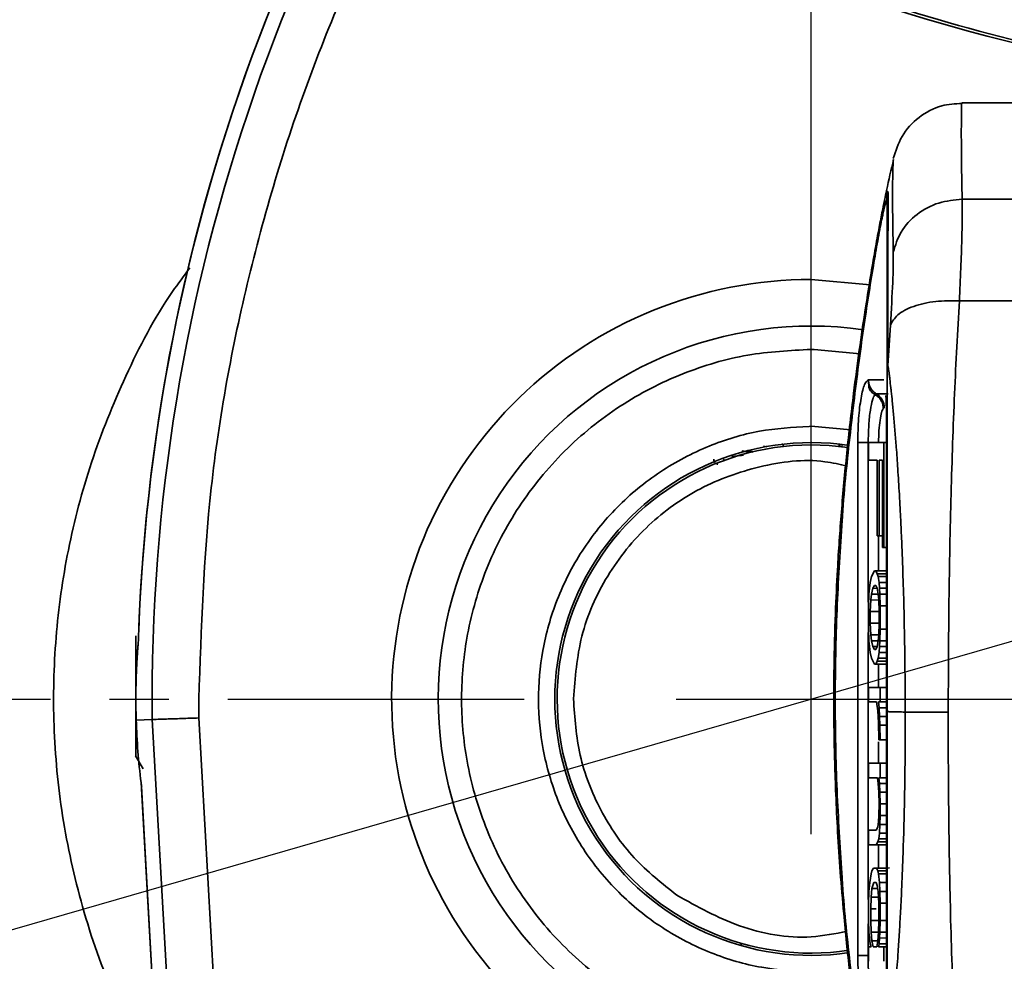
# Model space of a CAD drawing. Header units: millimetres. Extents: x 2485 to 2999, y 1640 to 2004.
# Tile 6 of 32: x 2580 to 2601, y 1786 to 1806. Entities that reach past the tile are written whole.
import ezdxf

# ---------------------------------------------------------------- set-up
doc = ezdxf.new("R2010")
doc.units = ezdxf.units.MM
doc.linetypes.add('CENTER', pattern=[10.16, 6.35, -1.27, 1.27, -1.27])
doc.layers.add('中心线层', color=1, linetype='CENTER')
doc.layers.add('尺寸线层', color=3, linetype='Continuous', lineweight=18)
doc.layers.add('粗实线层', color=7, linetype='Continuous', lineweight=35)
doc.styles.add('标准', font='txt', dxfattribs={"width": 0.667})
doc.dimstyles.new('对齐', dxfattribs={"dimtxt": 3, "dimasz": 2.5, "dimexe": 1.25, "dimexo": 0.625, "dimtad": 1, "dimdsep": 46, "dimtxsty": '标准', "dimcen": 2.5, "dimclrd": 3, "dimclre": 3, "dimclrt": 3, "dimadec": 0, "dimazin": 0, "dimtfac": 1, "dimtmove": 0, "dimatfit": 3, "dimfxl": 1, "dimarcsym": 0})

# ---------------------------------------------------------------- blocks, each defined once
blk = doc.blocks.new('*U17')
at = {"layer": '中心线层', "color": 0, "transparency": 16777216}
for p, q in [((0, 5.8), (0, 45.824)), ((-53.15, 0), (-5.8, 0))]:
    blk.add_line(p, q, dxfattribs=at)
at = {"layer": '中心线层', "color": 0, "linetype": 'Continuous', "transparency": 16777216}
for p, q in [((0, -2.9), (0, 2.9)), ((-2.9, 0), (2.9, 0))]:
    blk.add_line(p, q, dxfattribs=at)
blk = doc.blocks.new('*D25')
at = {"layer": 'Defpoints', "color": 0, "transparency": 16777216}
for p in [(2596.82, 1833.304), (2551.706, 1791.689), (2596.82, 1791.127)]:
    blk.add_point(p, dxfattribs=at)
at = {"layer": '尺寸线层', "color": 3, "lineweight": -2, "transparency": 16777216}
for p, q in [((2551.706, 1792.314), (2551.706, 1834.554)), ((2596.82, 1791.752), (2596.82, 1834.554)), ((2556.706, 1833.304), (2591.82, 1833.304))]:
    blk.add_line(p, q, dxfattribs=at)
at = {"layer": '尺寸线层', "color": 3, "transparency": 16777216}
for points in [[(2556.706, 1834.137), (2556.706, 1832.47), (2551.706, 1833.304)], [(2591.82, 1834.137), (2591.82, 1832.47), (2596.82, 1833.304)]]:
    blk.add_solid(points, dxfattribs=at)
at = {"layer": '尺寸线层', "color": 3, "transparency": 16777216, "insert": (2574.263, 1837.429), "char_height": 7, "attachment_point": 5, "style": '标准'}
blk.add_mtext('L', dxfattribs=at)
blk = doc.blocks.new('*D27')
at = {"layer": 'Defpoints', "color": 0, "transparency": 16777216}
for p in [(2596.82, 1791.127), (2596.82, 1668.171), (2635.188, 1668.171)]:
    blk.add_point(p, dxfattribs=at)
at = {"layer": '尺寸线层', "color": 3, "lineweight": -2, "transparency": 16777216}
for p, q in [((2597.445, 1791.127), (2636.438, 1791.127)), ((2635.188, 1786.127), (2635.188, 1673.171)), ((2597.445, 1668.171), (2636.438, 1668.171))]:
    blk.add_line(p, q, dxfattribs=at)
at = {"layer": '尺寸线层', "color": 3, "transparency": 16777216}
for points in [[(2634.354, 1786.127), (2636.021, 1786.127), (2635.188, 1791.127)], [(2634.354, 1673.171), (2636.021, 1673.171), (2635.188, 1668.171)]]:
    blk.add_solid(points, dxfattribs=at)
at = {"layer": '尺寸线层', "color": 3, "transparency": 16777216, "insert": (2631.063, 1729.649), "char_height": 7, "attachment_point": 5, "rotation": 90, "style": '标准'}
blk.add_mtext('122.96', dxfattribs=at)
blk = doc.blocks.new('*D30')
at = {"layer": 'Defpoints', "color": 0, "transparency": 16777216}
for p in [(2624.683, 1799.166), (2568.957, 1783.087)]:
    blk.add_point(p, dxfattribs=at)
at = {"layer": '尺寸线层', "color": 3, "lineweight": -2, "transparency": 16777216}
for p, q in [((2646.799, 1805.547), (2629.487, 1800.552)), ((2568.957, 1783.087), (2624.683, 1799.166)), ((2564.152, 1781.701), (2559.348, 1780.315))]:
    blk.add_line(p, q, dxfattribs=at)
at = {"layer": '尺寸线层', "color": 3, "transparency": 16777216}
for points in [[(2629.256, 1801.353), (2629.718, 1799.751), (2624.683, 1799.166)], [(2563.921, 1782.502), (2564.383, 1780.901), (2568.957, 1783.087)]]:
    blk.add_solid(points, dxfattribs=at)
at = {"layer": '尺寸线层', "color": 3, "transparency": 16777216, "insert": (2640.006, 1807.88), "char_height": 7, "attachment_point": 5, "rotation": 16.094, "style": '标准'}
blk.add_mtext('∅58', dxfattribs=at)

msp = doc.modelspace()

# ---------------------------------------------------------------- linework, layer by layer
at = {"layer": '粗实线层'}
for p, q in [((2601.553, 1803.914), (2600.047, 1803.914)), ((2600.047, 1803.907), (2600.047, 1803.906)), ((2598.468, 1801.931), (2598.45, 1801.744)), ((2600.057, 1801.846), (2601.543, 1801.846)), ((2598.398, 1801.713), (2598.356, 1801.524)), ((2598.45, 1801.744), (2598.45, 1780.419)), ((2598.086, 1800.012), (2596.82, 1800.127)), ((2601.603, 1799.669), (2599.997, 1799.669)), ((2598.461, 1798.283), (2598.516, 1799.143)), ((2596.82, 1798.627), (2596.88, 1798.626)), ((2596.88, 1798.626), (2597.866, 1798.528)), ((2598.215, 1797.674), (2598.188, 1797.659)), ((2598.469, 1797.673), (2598.215, 1797.674)), ((2598.367, 1797.361), (2598.386, 1797.371)), ((2596.82, 1796.977), (2596.772, 1796.976)), ((2597.666, 1796.899), (2596.82, 1796.977)), ((2595.868, 1796.536), (2595.793, 1796.549)), ((2596.22, 1796.543), (2596.22, 1796.594)), ((2597.411, 1796.557), (2597.487, 1796.551)), ((2597.42, 1796.543), (2597.42, 1796.594)), ((2597.626, 1796.523), (2597.596, 1796.52)), ((2597.816, 1785.628), (2597.816, 1796.626)), ((2598.04, 1796.626), (2598.04, 1793.202)), ((2598.048, 1796.627), (2598.39, 1796.628)), ((2598.048, 1796.252), (2598.048, 1796.627)), ((2598.375, 1796.627), (2598.048, 1796.627)), ((2598.447, 1796.627), (2598.375, 1796.627)), ((2598.375, 1794.377), (2598.375, 1796.627)), ((2598.437, 1796.626), (2598.437, 1785.628)), ((2594.941, 1796.269), (2594.932, 1796.277)), ((2594.966, 1796.245), (2594.941, 1796.269)), ((2595.563, 1796.44), (2595.446, 1796.458)), ((2594.808, 1796.18), (2594.81, 1796.176)), ((2598.233, 1796.252), (2598.048, 1796.252)), ((2598.048, 1796.252), (2598.233, 1796.251)), ((2598.233, 1794.627), (2598.233, 1796.252)), ((2598.348, 1796.252), (2598.274, 1796.252)), ((2598.274, 1794.627), (2598.274, 1796.252)), ((2598.274, 1796.252), (2598.348, 1796.251)), ((2598.348, 1794.377), (2598.348, 1796.252)), ((2598.45, 1795.359), (2598.45, 1795.239)), ((2598.233, 1794.627), (2598.274, 1794.627)), ((2598.348, 1794.626), (2598.233, 1794.627)), ((2598.264, 1793.877), (2598.264, 1794.627)), ((2598.348, 1794.626), (2598.274, 1794.627)), ((2598.348, 1794.377), (2598.375, 1794.377)), ((2598.437, 1794.376), (2598.348, 1794.377)), ((2598.437, 1794.376), (2598.375, 1794.377)), ((2598.086, 1793.627), (2598.113, 1793.752)), ((2598.113, 1793.752), (2598.173, 1793.877)), ((2598.173, 1793.877), (2598.204, 1793.877)), ((2598.437, 1793.877), (2598.173, 1793.877)), ((2598.233, 1793.814), (2598.204, 1793.877)), ((2598.204, 1793.877), (2598.437, 1793.877)), ((2598.437, 1793.815), (2598.233, 1793.814)), ((2598.254, 1793.752), (2598.233, 1793.814)), ((2598.254, 1793.752), (2598.274, 1793.627)), ((2598.437, 1793.752), (2598.254, 1793.752)), ((2598.067, 1793.502), (2598.086, 1793.627)), ((2598.139, 1793.502), (2598.173, 1793.564)), ((2598.173, 1793.564), (2598.204, 1793.564)), ((2598.204, 1793.564), (2598.233, 1793.502)), ((2598.274, 1793.627), (2598.287, 1793.502)), ((2598.274, 1793.627), (2598.437, 1793.627)), ((2598.048, 1793.127), (2598.057, 1793.377)), ((2598.067, 1793.502), (2598.057, 1793.377)), ((2598.095, 1793.252), (2598.113, 1793.377)), ((2598.113, 1793.377), (2598.139, 1793.502)), ((2598.113, 1793.377), (2598.254, 1793.376)), ((2598.139, 1793.502), (2598.234, 1793.501)), ((2598.233, 1793.502), (2598.254, 1793.377)), ((2598.254, 1793.377), (2598.268, 1793.252)), ((2598.293, 1793.377), (2598.287, 1793.502)), ((2598.287, 1793.502), (2598.437, 1793.502)), ((2598.299, 1793.127), (2598.293, 1793.377)), ((2598.437, 1793.377), (2598.293, 1793.377)), ((2598.048, 1792.627), (2598.048, 1793.127)), ((2598.086, 1793.002), (2598.095, 1793.252)), ((2598.095, 1793.252), (2598.267, 1793.251)), ((2598.268, 1793.252), (2598.274, 1793.002)), ((2598.437, 1793.127), (2598.299, 1793.127)), ((2598.299, 1792.627), (2598.299, 1793.127)), ((2598.086, 1792.752), (2598.086, 1793.002)), ((2598.086, 1793.002), (2598.274, 1793.002)), ((2598.274, 1793.002), (2598.274, 1792.752)), ((2598.095, 1792.502), (2598.086, 1792.752)), ((2598.086, 1792.752), (2598.274, 1792.752)), ((2598.274, 1792.752), (2598.268, 1792.502)), ((2582.334, 1791.781), (2582.334, 1792.485)), ((2598.04, 1792.552), (2598.04, 1786.827)), ((2598.057, 1792.377), (2598.048, 1792.627)), ((2598.113, 1792.377), (2598.095, 1792.502)), ((2598.267, 1792.502), (2598.095, 1792.502)), ((2598.268, 1792.502), (2598.254, 1792.377)), ((2598.293, 1792.377), (2598.299, 1792.627)), ((2598.437, 1792.627), (2598.299, 1792.627)), ((2598.067, 1792.252), (2598.057, 1792.377)), ((2598.067, 1792.252), (2598.086, 1792.127)), ((2598.139, 1792.252), (2598.113, 1792.377)), ((2598.254, 1792.377), (2598.113, 1792.377)), ((2598.173, 1792.189), (2598.139, 1792.252)), ((2598.139, 1792.251), (2598.234, 1792.252)), ((2598.233, 1792.252), (2598.204, 1792.189)), ((2598.254, 1792.377), (2598.233, 1792.252)), ((2598.274, 1792.127), (2598.287, 1792.252)), ((2598.293, 1792.377), (2598.287, 1792.252)), ((2598.287, 1792.252), (2598.437, 1792.251)), ((2598.437, 1792.376), (2598.293, 1792.377)), ((2598.086, 1792.127), (2598.113, 1792.002)), ((2598.204, 1792.189), (2598.173, 1792.189)), ((2598.254, 1792.002), (2598.274, 1792.127)), ((2598.437, 1792.126), (2598.274, 1792.127)), ((2598.113, 1792.002), (2598.173, 1791.877)), ((2598.173, 1791.877), (2598.204, 1791.877)), ((2598.437, 1791.876), (2598.173, 1791.877)), ((2598.233, 1791.939), (2598.204, 1791.877)), ((2598.204, 1791.877), (2598.437, 1791.876)), ((2598.254, 1792.001), (2598.233, 1791.939)), ((2598.233, 1791.939), (2598.437, 1791.939)), ((2598.437, 1792.001), (2598.254, 1792.001)), ((2598.264, 1791.377), (2598.264, 1791.876)), ((2582.334, 1791.781), (2582.344, 1791.619)), ((2598.048, 1791.377), (2598.39, 1791.378)), ((2598.048, 1791.064), (2598.048, 1791.377)), ((2598.299, 1791.377), (2598.048, 1791.377)), ((2598.299, 1791.064), (2598.299, 1791.377)), ((2598.437, 1791.377), (2598.299, 1791.377)), ((2598.219, 1791.064), (2598.048, 1791.064)), ((2598.048, 1791.064), (2598.219, 1791.064)), ((2598.219, 1791.064), (2598.248, 1790.877)), ((2598.261, 1791.064), (2598.299, 1791.064)), ((2598.261, 1791.064), (2598.274, 1790.939)), ((2598.437, 1791.064), (2598.261, 1791.064)), ((2598.437, 1791.064), (2598.299, 1791.064)), ((2598.248, 1790.877), (2598.261, 1790.627)), ((2598.274, 1790.939), (2598.287, 1790.752)), ((2598.274, 1790.939), (2598.437, 1790.939)), ((2582.687, 1790.688), (2582.341, 1790.676)), ((2583.148, 1782.446), (2582.687, 1790.688)), ((2584.146, 1782.502), (2583.686, 1790.721)), ((2598.268, 1790.252), (2598.261, 1790.627)), ((2598.293, 1790.564), (2598.287, 1790.752)), ((2598.287, 1790.752), (2598.437, 1790.752)), ((2598.299, 1790.252), (2598.293, 1790.564)), ((2598.437, 1790.564), (2598.293, 1790.564)), ((2598.264, 1789.752), (2598.264, 1790.212)), ((2598.268, 1790.252), (2598.299, 1790.252)), ((2598.437, 1790.251), (2598.268, 1790.252)), ((2598.437, 1790.251), (2598.299, 1790.252)), ((2598.048, 1789.752), (2598.39, 1789.753)), ((2598.048, 1789.439), (2598.048, 1789.752)), ((2598.299, 1789.752), (2598.048, 1789.752)), ((2598.437, 1789.752), (2598.299, 1789.752)), ((2598.299, 1789.439), (2598.299, 1789.752)), ((2598.241, 1789.439), (2598.048, 1789.439)), ((2598.048, 1789.439), (2598.241, 1789.439)), ((2598.241, 1789.439), (2598.254, 1789.314)), ((2598.254, 1789.314), (2598.268, 1789.127)), ((2598.437, 1789.439), (2598.268, 1789.439)), ((2598.268, 1789.439), (2598.299, 1789.439)), ((2598.268, 1789.439), (2598.281, 1789.314)), ((2598.281, 1789.314), (2598.293, 1789.127)), ((2598.281, 1789.314), (2598.437, 1789.314)), ((2598.299, 1789.439), (2598.437, 1789.439)), ((2582.453, 1789.255), (2583.057, 1778.447)), ((2582.455, 1789.204), (2583.049, 1778.596)), ((2598.274, 1788.877), (2598.268, 1789.127)), ((2598.299, 1788.877), (2598.293, 1789.127)), ((2598.293, 1789.127), (2598.437, 1789.127)), ((2598.268, 1788.627), (2598.274, 1788.877)), ((2598.299, 1788.627), (2598.299, 1788.877)), ((2598.437, 1788.877), (2598.299, 1788.877)), ((2598.248, 1788.377), (2598.261, 1788.502)), ((2598.268, 1788.627), (2598.261, 1788.502)), ((2598.299, 1788.627), (2598.293, 1788.439)), ((2598.437, 1788.627), (2598.299, 1788.627)), ((2598.048, 1788.314), (2598.212, 1788.315)), ((2598.048, 1788.002), (2598.048, 1788.314)), ((2598.212, 1788.314), (2598.048, 1788.314)), ((2598.248, 1788.377), (2598.212, 1788.314)), ((2598.268, 1788.127), (2598.281, 1788.252)), ((2598.281, 1788.252), (2598.293, 1788.439)), ((2598.437, 1788.251), (2598.281, 1788.252)), ((2598.293, 1788.439), (2598.437, 1788.439)), ((2598.248, 1788.064), (2598.212, 1788.002)), ((2598.268, 1788.126), (2598.248, 1788.064)), ((2598.248, 1788.064), (2598.437, 1788.064)), ((2598.437, 1788.126), (2598.268, 1788.126)), ((2598.212, 1788.002), (2598.048, 1788.002)), ((2598.048, 1788.002), (2598.39, 1788.001)), ((2598.212, 1788.002), (2598.437, 1788.001)), ((2598.264, 1787.502), (2598.264, 1788.001)), ((2598.45, 1787.635), (2598.45, 1787.756)), ((2598.104, 1787.377), (2598.122, 1787.439)), ((2598.156, 1787.502), (2598.122, 1787.439)), ((2598.5, 1787.503), (2598.156, 1787.502)), ((2598.156, 1787.502), (2598.219, 1787.502)), ((2598.248, 1787.439), (2598.219, 1787.502)), ((2598.219, 1787.502), (2598.437, 1787.502)), ((2598.437, 1787.44), (2598.248, 1787.439)), ((2598.248, 1787.439), (2598.261, 1787.377)), ((2598.057, 1787.002), (2598.076, 1787.189)), ((2598.076, 1787.189), (2598.104, 1787.377)), ((2598.122, 1787.064), (2598.164, 1787.189)), ((2598.164, 1787.189), (2598.212, 1787.189)), ((2598.164, 1787.189), (2598.212, 1787.189)), ((2598.212, 1787.189), (2598.233, 1787.127)), ((2598.261, 1787.377), (2598.281, 1787.189)), ((2598.261, 1787.377), (2598.437, 1787.377)), ((2598.281, 1787.189), (2598.293, 1787.002)), ((2598.281, 1787.189), (2598.437, 1787.189)), ((2598.048, 1786.752), (2598.057, 1787.002)), ((2598.104, 1786.877), (2598.122, 1787.064)), ((2598.122, 1787.064), (2598.244, 1787.064)), ((2598.233, 1787.127), (2598.254, 1787.002)), ((2598.254, 1787.002), (2598.268, 1786.752)), ((2598.299, 1786.752), (2598.293, 1787.002)), ((2598.293, 1787.002), (2598.437, 1787.002)), ((2598.095, 1786.627), (2598.104, 1786.877)), ((2598.104, 1786.877), (2598.261, 1786.876)), ((2598.048, 1786.377), (2598.048, 1786.752)), ((2598.095, 1786.377), (2598.095, 1786.627)), ((2598.095, 1786.627), (2598.212, 1786.627)), ((2598.268, 1786.752), (2598.268, 1786.377)), ((2598.299, 1786.377), (2598.299, 1786.752)), ((2598.437, 1786.752), (2598.299, 1786.752)), ((2598.057, 1786.127), (2598.048, 1786.377)), ((2598.104, 1786.127), (2598.095, 1786.377)), ((2598.095, 1786.377), (2598.268, 1786.377)), ((2598.268, 1786.377), (2598.261, 1786.127)), ((2598.293, 1786.127), (2598.299, 1786.377)), ((2598.437, 1786.377), (2598.299, 1786.377)), ((2598.04, 1786.302), (2598.04, 1785.628)), ((2598.067, 1786.002), (2598.057, 1786.127)), ((2598.122, 1785.939), (2598.104, 1786.127)), ((2598.261, 1786.127), (2598.104, 1786.127)), ((2598.261, 1786.127), (2598.248, 1785.939)), ((2598.293, 1786.127), (2598.287, 1786.002)), ((2598.437, 1786.126), (2598.293, 1786.127)), ((2598.067, 1786.002), (2598.086, 1785.877)), ((2598.148, 1785.814), (2598.122, 1785.939)), ((2598.247, 1785.939), (2598.122, 1785.939)), ((2598.248, 1785.939), (2598.226, 1785.814)), ((2598.274, 1785.877), (2598.287, 1786.002)), ((2598.287, 1786.002), (2598.437, 1786.001)), ((2595.32, 1785.887), (2595.32, 1785.835)), ((2598.048, 1785.502), (2598.048, 1785.814)), ((2598.048, 1785.814), (2598.104, 1785.814)), ((2598.086, 1785.877), (2598.104, 1785.814)), ((2598.226, 1785.814), (2598.148, 1785.814)), ((2598.226, 1785.814), (2598.148, 1785.814)), ((2598.261, 1785.814), (2598.274, 1785.877)), ((2598.437, 1785.815), (2598.261, 1785.814)), ((2598.375, 1785.814), (2598.261, 1785.814)), ((2598.437, 1785.876), (2598.274, 1785.877)), ((2598.375, 1785.502), (2598.375, 1785.814)), ((2598.437, 1785.814), (2598.375, 1785.814))]:
    msp.add_line(p, q, dxfattribs=at)
at = {"layer": '粗实线层', "flags": 128}
msp.add_lwpolyline([(2598.044, 1797.976), (2598.1, 1797.976), (2598.152, 1797.976), (2598.2, 1797.976), (2598.243, 1797.976), (2598.282, 1797.976), (2598.318, 1797.976), (2598.349, 1797.976), (2598.376, 1797.976)], dxfattribs=at)
at = {"layer": '粗实线层'}
for centre, radius, start, end in [((2596.82, 1791.127), 29, 94.9385, 243.3176), ((2622.268, 1791.127), 39.898, 139.1837, 178.1063), ((2622.268, 1791.127), 39.898, 139.1837, 177.8934), ((2622.268, 1791.127), 39.584, 141.1073, 180.6349), ((2610.629, 1843.766), 39.708, 245.7536, 286.5699), ((2596.82, 1791.127), 8, 81.9682, 270), ((2596.82, 1791.127), 5.5, 81.5343, 278.5146), ((2596.82, 1791.127), 5.45, 81.7356, 278.5123), ((2622.268, 1791.127), 38.584, 180, 180.6018), ((2596.82, 1791.127), 14.485, 181.781, 187.1048)]:
    msp.add_arc(centre, radius, start, end, dxfattribs=at)
for centre in [(2563.8, 1791.286), (2563.8, 1789.661)]:
    msp.add_ellipse(centre, major_axis=(35, 0.091), ratio=0.00032, start_param=0.144101, end_param=0.153279, dxfattribs=at)
for points, knots in [([(2592.754, 1817.799), (2592.558, 1817.775), (2591.52, 1817.648), (2589.675, 1817.194), (2586.942, 1816.321), (2584.014, 1814.984), (2580.988, 1813.096), (2578.221, 1810.808), (2575.78, 1808.175), (2573.723, 1805.26), (2572.097, 1802.162), (2570.91, 1798.964), (2570.151, 1795.745), (2569.822, 1792.784), (2569.803, 1790.107), (2570.005, 1787.66), (2570.438, 1785.197), (2571.2, 1782.427), (2572.394, 1779.44), (2574.141, 1776.331), (2576.296, 1773.457), (2578.821, 1770.91), (2581.289, 1768.93), (2582.995, 1767.98), (2583.664, 1767.608)], [0, 0, 0, 0, 0.008873, 0.046861, 0.084857, 0.137453, 0.190635, 0.244284, 0.297927, 0.351109, 0.403712, 0.454333, 0.503654, 0.55158, 0.587539, 0.623506, 0.661494, 0.699489, 0.752086, 0.805267, 0.858917, 0.91256, 0.965741, 1, 1, 1, 1]), ([(2583.684, 1791.127), (2583.736, 1792.641), (2583.839, 1795.684), (2584.68, 1800.199), (2586.011, 1804.618), (2587.909, 1808.815), (2589.534, 1811.76), (2590.643, 1813.185), (2590.814, 1813.404)], [0, 0, 0, 0, 0.191062, 0.383832, 0.577982, 0.772112, 0.964892, 1, 1, 1, 1]), ([(2594.924, 1808.592), (2596.324, 1808.011), (2599.126, 1806.848), (2603.562, 1805.756), (2608.09, 1805.161), (2612.661, 1805.128), (2617.218, 1805.6), (2620.168, 1806.366), (2621.643, 1806.748)], [0, 0, 0, 0, 0.1666128, 0.3333773, 0.5000026, 0.6666092, 0.8333809, 1, 1, 1, 1]), ([(2594.358, 1807.639), (2595.496, 1807.157), (2597.756, 1806.2), (2601.278, 1805.183), (2604.82, 1804.482), (2608.747, 1804.076), (2613.019, 1804.086), (2617.576, 1804.596), (2620.498, 1805.359), (2621.944, 1805.737)], [0, 0, 0, 0, 0.131599, 0.261315, 0.389149, 0.515102, 0.680072, 0.841704, 1, 1, 1, 1]), ([(2600.051, 1803.903), (2599.904, 1803.895), (2599.574, 1803.877), (2599.114, 1803.624), (2598.738, 1803.223), (2598.631, 1802.883), (2598.579, 1802.718)], [0, 0, 0, 0, 0.214147, 0.481676, 0.749127, 1, 1, 1, 1]), ([(2600.047, 1803.906), (2600.046, 1803.903), (2600.045, 1803.897), (2600.043, 1803.801), (2600.04, 1803.629), (2600.038, 1803.324), (2600.039, 1802.911), (2600.044, 1802.4), (2600.053, 1802.022), (2600.057, 1801.846)], [0, 0, 0, 0, 0.104336, 0.209856, 0.365787, 0.505022, 0.690777, 0.856281, 1, 1, 1, 1]), ([(2598.586, 1802.701), (2598.533, 1802.481), (2598.447, 1802.126), (2598.381, 1801.761), (2598.357, 1801.622)], [0, 0, 0, 0, 0.618932, 1, 1, 1, 1]), ([(2598.579, 1800.712), (2598.573, 1801.068), (2598.559, 1801.807), (2598.568, 1802.41), (2598.576, 1802.689), (2598.58, 1802.699), (2598.581, 1802.703)], [0, 0, 0, 0, 0.320551, 0.664846, 0.8787, 1, 1, 1, 1]), ([(2598.415, 1801.901), (2598.418, 1801.913), (2598.43, 1801.965), (2598.439, 1801.985), (2598.445, 1802)], [0, 0, 0, 0, 0.228105, 1, 1, 1, 1]), ([(2598.453, 1802.005), (2598.457, 1802.009), (2598.467, 1802.022), (2598.468, 1801.968), (2598.468, 1801.931)], [0, 0, 0, 0, 0.313352, 1, 1, 1, 1]), ([(2598.428, 1780.232), (2598.412, 1780.294), (2598.381, 1780.419), (2598.31, 1780.772), (2598.218, 1781.274), (2598.114, 1781.881), (2598.004, 1782.568), (2597.9, 1783.261), (2597.776, 1784.159), (2597.642, 1785.244), (2597.525, 1786.39), (2597.441, 1787.401), (2597.385, 1788.253), (2597.335, 1789.266), (2597.302, 1790.443), (2597.302, 1791.745), (2597.332, 1792.895), (2597.384, 1794.011), (2597.464, 1795.166), (2597.581, 1796.438), (2597.714, 1797.599), (2597.85, 1798.623), (2597.969, 1799.433), (2598.079, 1800.121), (2598.176, 1800.701), (2598.264, 1801.188), (2598.336, 1801.553), (2598.376, 1801.749), (2598.391, 1801.806), (2598.391, 1801.809)], [0, 0, 0, 0, 0.031764, 0.063647, 0.098445, 0.140117, 0.172097, 0.205852, 0.24006, 0.293184, 0.342348, 0.376597, 0.408829, 0.438363, 0.488363, 0.537057, 0.57927, 0.613718, 0.660036, 0.709201, 0.761837, 0.802448, 0.843017, 0.875959, 0.907961, 0.942246, 0.972037, 0.998592, 1, 1, 1, 1]), ([(2598.45, 1801.744), (2598.448, 1801.785), (2598.443, 1801.868), (2598.413, 1801.765), (2598.398, 1801.713)], [0, 0, 0, 0, 0.499656, 1, 1, 1, 1]), ([(2598.437, 1801.82), (2598.437, 1801.844), (2598.437, 1801.891), (2598.443, 1801.937), (2598.446, 1801.96)], [0, 0, 0, 0, 0.499287, 1, 1, 1, 1]), ([(2598.468, 1801.931), (2598.468, 1801.865), (2598.468, 1801.745), (2598.467, 1801.516), (2598.466, 1801.246), (2598.465, 1800.91), (2598.464, 1800.446), (2598.463, 1799.851), (2598.462, 1799.137), (2598.462, 1798.56), (2598.461, 1798.283)], [0, 0, 0, 0, 0.120366, 0.221118, 0.306047, 0.425749, 0.554022, 0.694625, 0.852997, 1, 1, 1, 1]), ([(2598.579, 1800.712), (2598.624, 1800.861), (2598.718, 1801.168), (2599.072, 1801.542), (2599.537, 1801.797), (2599.887, 1801.83), (2600.057, 1801.846)], [0, 0, 0, 0, 0.242193, 0.5, 0.757807, 1, 1, 1, 1]), ([(2600.057, 1801.846), (2600.057, 1801.587), (2600.058, 1801.05), (2600.018, 1800.14), (2599.997, 1799.669)], [0, 0, 0, 0, 0.482757, 1, 1, 1, 1]), ([(2598.45, 1798.177), (2598.45, 1798.63), (2598.45, 1799.537), (2598.45, 1800.532), (2598.45, 1801.306), (2598.45, 1801.596), (2598.45, 1801.744)], [0, 0, 0, 0, 0.249613, 0.499785, 0.746933, 1, 1, 1, 1]), ([(2598.356, 1801.524), (2598.35, 1801.498), (2598.323, 1801.383), (2598.258, 1801.031), (2598.164, 1800.498), (2598.061, 1799.869), (2597.954, 1799.164), (2597.811, 1798.151), (2597.644, 1796.751), (2597.515, 1795.535), (2597.477, 1794.871), (2597.475, 1794.839)], [0, 0, 0, 0, 0.0305446, 0.1389246, 0.2422466, 0.3507128, 0.4551697, 0.5631698, 0.7758586, 0.9889599, 1, 1, 1, 1]), ([(2598.516, 1799.143), (2598.536, 1799.47), (2598.577, 1800.122), (2598.578, 1800.516), (2598.579, 1800.712)], [0, 0, 0, 0, 0.500831, 1, 1, 1, 1]), ([(2582.808, 1782.903), (2582.483, 1783.503), (2581.829, 1784.71), (2581.16, 1786.641), (2580.726, 1788.599), (2580.543, 1790.539), (2580.587, 1792.452), (2580.854, 1794.347), (2581.348, 1796.232), (2582.103, 1798.088), (2582.824, 1799.487), (2583.365, 1800.205), (2583.492, 1800.373)], [0, 0, 0, 0, 0.110703, 0.222657, 0.33058, 0.435859, 0.538305, 0.640727, 0.746006, 0.853954, 0.965883, 1, 1, 1, 1]), ([(2596.82, 1800.127), (2595.665, 1800.127), (2594.51, 1799.901), (2592.368, 1799.034), (2591.383, 1798.391), (2589.724, 1796.782), (2589.052, 1795.817), (2588.119, 1793.703), (2587.859, 1792.555), (2587.789, 1790.246), (2587.979, 1789.085), (2588.781, 1786.918), (2589.393, 1785.913), (2590.951, 1784.206), (2591.896, 1783.505), (2593.98, 1782.508), (2595.119, 1782.214), (2596.273, 1782.143)], [0, 0, 0, 0, 0.125, 0.125, 0.25, 0.25, 0.375, 0.375, 0.5, 0.5, 0.625, 0.625, 0.75, 0.75, 0.875, 0.875, 1, 1, 1, 1]), ([(2599.997, 1799.669), (2599.825, 1799.669), (2599.468, 1799.671), (2598.997, 1799.56), (2598.644, 1799.379), (2598.557, 1799.22), (2598.516, 1799.143)], [0, 0, 0, 0, 0.242367, 0.500665, 0.758597, 1, 1, 1, 1]), ([(2599.997, 1799.669), (2599.96, 1799.012), (2599.885, 1797.678), (2599.814, 1795.511), (2599.767, 1793.218), (2599.761, 1791.642), (2599.757, 1790.843)], [0, 0, 0, 0, 0.23907, 0.4853959, 0.7390249, 1, 1, 1, 1]), ([(2596.76, 1783.627), (2596.304, 1783.655), (2595.364, 1783.712), (2593.973, 1784.138), (2592.637, 1784.838), (2591.447, 1785.818), (2590.641, 1786.823), (2590.132, 1787.705), (2589.727, 1788.606), (2589.4, 1789.76), (2589.278, 1791.157), (2589.412, 1792.553), (2589.817, 1793.946), (2590.515, 1795.284), (2591.49, 1796.478), (2592.491, 1797.288), (2593.372, 1797.802), (2594.271, 1798.208), (2595.424, 1798.553), (2596.364, 1798.602), (2596.82, 1798.627)], [0, 0, 0, 0, 0.05827, 0.120012, 0.184307, 0.249959, 0.315611, 0.347788, 0.379988, 0.44173, 0.5, 0.55827, 0.620012, 0.684307, 0.749959, 0.815611, 0.847788, 0.879988, 0.94173, 1, 1, 1, 1]), ([(2598.461, 1798.283), (2598.458, 1798.265), (2598.452, 1798.23), (2598.451, 1798.194), (2598.45, 1798.177)], [0, 0, 0, 0, 0.503585, 1, 1, 1, 1]), ([(2598.45, 1790.86), (2598.45, 1791.502), (2598.45, 1792.787), (2598.45, 1794.534), (2598.45, 1796.076), (2598.45, 1797.109), (2598.45, 1797.808), (2598.45, 1798.055), (2598.45, 1798.177)], [0, 0, 0, 0, 0.251134, 0.502215, 0.691721, 0.878118, 0.940133, 1, 1, 1, 1]), ([(2598.836, 1790.848), (2598.834, 1791.189), (2598.831, 1791.842), (2598.816, 1792.753), (2598.795, 1793.571), (2598.77, 1794.242), (2598.749, 1794.763), (2598.729, 1795.161), (2598.707, 1795.58), (2598.677, 1796.045), (2598.647, 1796.497), (2598.615, 1796.878), (2598.587, 1797.204), (2598.56, 1797.489), (2598.541, 1797.683), (2598.521, 1797.842), (2598.508, 1797.964), (2598.491, 1798.109), (2598.477, 1798.219), (2598.466, 1798.264), (2598.461, 1798.283)], [0, 0, 0, 0, 0.125501, 0.240115, 0.33611, 0.429862, 0.492616, 0.534149, 0.582944, 0.655398, 0.717887, 0.765209, 0.813801, 0.857215, 0.891332, 0.903256, 0.935196, 0.952688, 0.980349, 1, 1, 1, 1]), ([(2597.816, 1796.626), (2597.82, 1796.804), (2597.828, 1797.157), (2597.885, 1797.602), (2597.962, 1797.914), (2598.017, 1797.955), (2598.044, 1797.976)], [0, 0, 0, 0, 0.253074, 0.502073, 0.749744, 1, 1, 1, 1]), ([(2598.044, 1797.976), (2598.045, 1797.952), (2598.046, 1797.919), (2598.052, 1797.883), (2598.055, 1797.855), (2598.055, 1797.837), (2598.055, 1797.82), (2598.056, 1797.812), (2598.056, 1797.81), (2598.056, 1797.806), (2598.059, 1797.797), (2598.069, 1797.773), (2598.092, 1797.735), (2598.133, 1797.69), (2598.169, 1797.67), (2598.188, 1797.659)], [0, 0, 0, 0, 0.1523229, 0.2149156, 0.2713717, 0.4169662, 0.5012886, 0.5244594, 0.531349, 0.5351237, 0.5700764, 0.6134219, 0.7317944, 0.858675, 1, 1, 1, 1]), ([(2598.188, 1797.659), (2598.174, 1797.638), (2598.157, 1797.612), (2598.14, 1797.561), (2598.136, 1797.546), (2598.134, 1797.542), (2598.116, 1797.485), (2598.083, 1797.329), (2598.051, 1797.006), (2598.044, 1796.753), (2598.04, 1796.626)], [0, 0, 0, 0, 0.178667, 0.224694, 0.236843, 0.241201, 0.241748, 0.480559, 0.739817, 1, 1, 1, 1]), ([(2598.367, 1797.361), (2598.364, 1797.391), (2598.357, 1797.45), (2598.319, 1797.534), (2598.263, 1797.608), (2598.212, 1797.642), (2598.188, 1797.659)], [0, 0, 0, 0, 0.245597, 0.499825, 0.754145, 1, 1, 1, 1]), ([(2598.215, 1797.674), (2598.24, 1797.657), (2598.289, 1797.622), (2598.344, 1797.547), (2598.379, 1797.462), (2598.384, 1797.401), (2598.386, 1797.371)], [0, 0, 0, 0, 0.245228, 0.49936, 0.753827, 1, 1, 1, 1]), ([(2598.42, 1797.641), (2598.422, 1797.622), (2598.43, 1797.509), (2598.435, 1797.147), (2598.436, 1796.799), (2598.437, 1796.626)], [0, 0, 0, 0, 0.0914789, 0.5461653, 1, 1, 1, 1]), ([(2598.45, 1794.497), (2598.45, 1794.84), (2598.45, 1795.37), (2598.45, 1796.043), (2598.45, 1796.519), (2598.45, 1796.931), (2598.45, 1797.349), (2598.45, 1797.648), (2598.45, 1797.621), (2598.45, 1797.401), (2598.45, 1797.126), (2598.45, 1796.761), (2598.45, 1796.196), (2598.45, 1795.688), (2598.45, 1795.359)], [0, 0, 0, 0, 0.119873, 0.184967, 0.25, 0.315094, 0.380127, 0.5, 0.619873, 0.684967, 0.75, 0.815094, 0.880127, 1, 1, 1, 1]), ([(2598.264, 1796.626), (2598.266, 1796.713), (2598.269, 1796.886), (2598.293, 1797.115), (2598.326, 1797.29), (2598.353, 1797.337), (2598.367, 1797.361)], [0, 0, 0, 0, 0.250089, 0.50001, 0.74988, 1, 1, 1, 1]), ([(2596.772, 1796.976), (2596.416, 1796.955), (2595.683, 1796.91), (2594.598, 1796.577), (2593.557, 1796.031), (2592.629, 1795.267), (2591.876, 1794.33), (2591.34, 1793.281), (2591.033, 1792.192), (2590.937, 1791.103), (2591.042, 1790.014), (2591.358, 1788.927), (2591.903, 1787.883), (2592.663, 1786.952), (2593.597, 1786.195), (2594.643, 1785.658), (2595.731, 1785.334), (2596.464, 1785.296), (2596.82, 1785.277)], [0, 0, 0, 0, 0.05828, 0.120033, 0.184338, 0.25, 0.315662, 0.379967, 0.44172, 0.5, 0.55828, 0.620033, 0.684338, 0.75, 0.815662, 0.879967, 0.94172, 1, 1, 1, 1]), ([(2596.22, 1796.589), (2596.212, 1796.59), (2596.204, 1796.591), (2596.197, 1796.591), (2596.196, 1796.591)], [0, 0, 0, 0, 0.952939, 1, 1, 1, 1]), ([(2591.72, 1791.131), (2591.755, 1791.584), (2591.828, 1792.506), (2592.403, 1793.798), (2593.283, 1794.888), (2594.416, 1795.696), (2595.714, 1796.155), (2596.816, 1796.302), (2597.432, 1796.16), (2597.59, 1796.124)], [0, 0, 0, 0, 0.154505, 0.314873, 0.475242, 0.629746, 0.784251, 0.94462, 1, 1, 1, 1]), ([(2594.729, 1796.272), (2594.731, 1796.257), (2594.733, 1796.229), (2594.758, 1796.193), (2594.787, 1796.17), (2594.809, 1796.166), (2594.816, 1796.164)], [0, 0, 0, 0, 0.290321, 0.577917, 0.860098, 1, 1, 1, 1]), ([(2595.116, 1796.323), (2595.147, 1796.328), (2595.207, 1796.339), (2595.314, 1796.35), (2595.366, 1796.355)], [0, 0, 0, 0, 0.510069, 1, 1, 1, 1]), ([(2595.329, 1796.45), (2595.362, 1796.445), (2595.419, 1796.436), (2595.523, 1796.427), (2595.567, 1796.423)], [0, 0, 0, 0, 0.581825, 1, 1, 1, 1]), ([(2597.475, 1794.839), (2597.436, 1794.244), (2597.357, 1793.023), (2597.323, 1791.105), (2597.358, 1789.193), (2597.438, 1787.978), (2597.477, 1787.39)], [0, 0, 0, 0, 0.243947, 0.501108, 0.758268, 1, 1, 1, 1]), ([(2582.334, 1791.127), (2582.335, 1791.156), (2582.335, 1791.216), (2582.335, 1791.306), (2582.337, 1791.395), (2582.339, 1791.484), (2582.341, 1791.574), (2582.344, 1791.663), (2582.348, 1791.752), (2582.352, 1791.841), (2582.357, 1791.93), (2582.362, 1792.019), (2582.368, 1792.108), (2582.374, 1792.197), (2582.381, 1792.286), (2582.386, 1792.343), (2582.388, 1792.372)], [0, 0, 0, 0, 0.054015, 0.108713, 0.164743, 0.222712, 0.283165, 0.346586, 0.413392, 0.483943, 0.558541, 0.637445, 0.720873, 0.809007, 0.902006, 1, 1, 1, 1]), ([(2582.392, 1792.445), (2582.392, 1792.43), (2582.39, 1792.401), (2582.389, 1792.381), (2582.388, 1792.372)], [0, 0, 0, 0, 0.526542, 1, 1, 1, 1]), ([(2582.334, 1791.781), (2582.334, 1791.681), (2582.334, 1791.422), (2582.334, 1790.979), (2582.334, 1790.521), (2582.334, 1790.161), (2582.334, 1789.94), (2582.334, 1789.892), (2582.334, 1789.899), (2582.334, 1789.899)], [0, 0, 0, 0, 0.116384, 0.302142, 0.482666, 0.657246, 0.825959, 0.988801, 1, 1, 1, 1]), ([(2582.341, 1790.676), (2582.339, 1790.745), (2582.338, 1790.817), (2582.335, 1790.968), (2582.334, 1791.047), (2582.334, 1791.127)], [0, 0, 0, 0, 0.5, 0.5, 1, 1, 1, 1]), ([(2593.94, 1786.918), (2593.62, 1787.171), (2592.97, 1787.685), (2592.268, 1788.728), (2591.804, 1789.898), (2591.748, 1790.724), (2591.72, 1791.131)], [0, 0, 0, 0, 0.246276, 0.5, 0.753724, 1, 1, 1, 1]), ([(2598.45, 1790.86), (2598.455, 1790.859), (2598.465, 1790.857), (2598.545, 1790.853), (2598.666, 1790.85), (2598.78, 1790.849), (2598.836, 1790.848)], [0, 0, 0, 0, 0.246748, 0.500007, 0.753262, 1, 1, 1, 1]), ([(2598.45, 1783.643), (2598.45, 1783.76), (2598.45, 1783.999), (2598.45, 1784.546), (2598.45, 1785.256), (2598.45, 1786.15), (2598.45, 1787.371), (2598.45, 1788.945), (2598.45, 1790.222), (2598.45, 1790.86)], [0, 0, 0, 0, 0.059645, 0.121609, 0.246625, 0.370336, 0.497628, 0.748775, 1, 1, 1, 1]), ([(2598.461, 1783.533), (2598.462, 1783.535), (2598.464, 1783.54), (2598.465, 1783.55), (2598.467, 1783.56), (2598.472, 1783.592), (2598.481, 1783.65), (2598.497, 1783.729), (2598.511, 1783.85), (2598.529, 1783.985), (2598.549, 1784.162), (2598.568, 1784.342), (2598.59, 1784.558), (2598.615, 1784.827), (2598.649, 1785.214), (2598.68, 1785.656), (2598.711, 1786.134), (2598.737, 1786.599), (2598.765, 1787.163), (2598.796, 1787.972), (2598.821, 1788.887), (2598.834, 1789.9), (2598.835, 1790.514), (2598.836, 1790.848)], [0, 0, 0, 0, 0.003796, 0.00865, 0.009148, 0.01267, 0.033346, 0.053512, 0.066877, 0.099202, 0.124836, 0.153371, 0.183886, 0.222856, 0.271771, 0.349317, 0.404743, 0.463896, 0.532889, 0.623694, 0.77313, 0.876452, 1, 1, 1, 1]), ([(2598.836, 1790.848), (2598.981, 1790.847), (2599.263, 1790.844), (2599.596, 1790.843), (2599.757, 1790.843)], [0, 0, 0, 0, 0.516422, 1, 1, 1, 1]), ([(2599.757, 1790.843), (2599.758, 1790.494), (2599.758, 1789.803), (2599.766, 1788.782), (2599.78, 1787.789), (2599.807, 1786.373), (2599.862, 1784.562), (2599.939, 1783.166), (2599.977, 1782.475)], [0, 0, 0, 0, 0.119828, 0.237287, 0.352382, 0.465117, 0.734936, 1, 1, 1, 1]), ([(2583.686, 1790.721), (2583.559, 1790.717), (2583.431, 1790.713), (2583.192, 1790.705), (2583.084, 1790.701), (2582.9, 1790.695), (2582.825, 1790.693), (2582.721, 1790.689), (2582.692, 1790.688), (2582.687, 1790.688)], [0, 0, 0, 0, 0.25, 0.25, 0.5, 0.5, 0.75, 0.75, 1, 1, 1, 1]), ([(2582.33, 1789.906), (2582.356, 1789.86), (2582.409, 1789.769), (2582.462, 1789.678), (2582.488, 1789.633)], [0, 0, 0, 0, 0.503054, 1, 1, 1, 1]), ([(2582.446, 1789.335), (2582.447, 1789.327), (2582.449, 1789.309), (2582.451, 1789.274), (2582.453, 1789.255)], [0, 0, 0, 0, 0.429994, 1, 1, 1, 1]), ([(2582.459, 1789.234), (2582.457, 1789.246), (2582.454, 1789.271), (2582.45, 1789.3), (2582.447, 1789.323), (2582.446, 1789.331), (2582.446, 1789.335)], [0, 0, 0, 0, 0.28271, 0.594309, 0.834525, 1, 1, 1, 1]), ([(2598.45, 1787.015), (2598.45, 1786.681), (2598.45, 1786.167), (2598.45, 1785.583), (2598.45, 1785.2), (2598.45, 1784.904), (2598.45, 1784.654), (2598.45, 1784.588), (2598.45, 1784.85), (2598.45, 1785.243), (2598.45, 1785.638), (2598.45, 1786.101), (2598.45, 1786.763), (2598.45, 1787.292), (2598.45, 1787.635)], [0, 0, 0, 0, 0.119873, 0.184967, 0.25, 0.315094, 0.380127, 0.5, 0.619873, 0.684967, 0.75, 0.815094, 0.880127, 1, 1, 1, 1]), ([(2597.477, 1787.39), (2597.479, 1787.351), (2597.517, 1786.683), (2597.647, 1785.461), (2597.846, 1783.79), (2598.029, 1782.554), (2598.165, 1781.711), (2598.259, 1781.164), (2598.34, 1780.734), (2598.402, 1780.446), (2598.442, 1780.313), (2598.447, 1780.384), (2598.45, 1780.419)], [0, 0, 0, 0, 0.010037, 0.176029, 0.341705, 0.507032, 0.591523, 0.672017, 0.75648, 0.836304, 0.918216, 1, 1, 1, 1]), ([(2597.588, 1786.145), (2597.333, 1786.095), (2596.566, 1785.943), (2595.264, 1786.181), (2594.374, 1786.676), (2593.94, 1786.918)], [0, 0, 0, 0, 0.2030128, 0.6106137, 1, 1, 1, 1]), ([(2598.044, 1784.278), (2598.017, 1784.298), (2597.962, 1784.338), (2597.885, 1784.648), (2597.828, 1785.093), (2597.82, 1785.448), (2597.816, 1785.628)], [0, 0, 0, 0, 0.248595, 0.495813, 0.745113, 1, 1, 1, 1]), ([(2598.04, 1785.628), (2598.04, 1785.515), (2598.041, 1785.403), (2598.047, 1785.297), (2598.047, 1785.297), (2598.047, 1785.297), (2598.047, 1785.296), (2598.047, 1785.294), (2598.048, 1785.286), (2598.05, 1785.253), (2598.06, 1785.126), (2598.088, 1784.9), (2598.132, 1784.704), (2598.178, 1784.597), (2598.202, 1784.586), (2598.215, 1784.579)], [0, 0, 0, 0, 0.204551, 0.204561, 0.20458, 0.204639, 0.204852, 0.205651, 0.20874, 0.220886, 0.26903, 0.460123, 0.705506, 0.843775, 1, 1, 1, 1]), ([(2598.437, 1785.628), (2598.436, 1785.453), (2598.435, 1785.105), (2598.43, 1784.744), (2598.422, 1784.631), (2598.42, 1784.612)], [0, 0, 0, 0, 0.4556833, 0.9096624, 1, 1, 1, 1])]:
    msp.add_open_spline(points, degree=3, knots=knots, dxfattribs=at)
for points in [[(2598.215, 1797.674), (2598.191, 1797.691), (2598.141, 1797.726), (2598.087, 1797.8), (2598.051, 1797.885), (2598.047, 1797.945), (2598.044, 1797.976)], [(2598.04, 1796.626), (2598.012, 1796.626), (2597.957, 1796.626), (2597.891, 1796.626), (2597.84, 1796.626), (2597.824, 1796.626), (2597.816, 1796.626)], [(2598.45, 1795.239), (2598.45, 1793.868), (2598.45, 1791.127), (2598.45, 1788.385), (2598.45, 1787.015)], [(2598.45, 1787.756), (2598.45, 1788.88), (2598.45, 1791.127), (2598.45, 1793.374), (2598.45, 1794.497)], [(2597.816, 1785.628), (2597.824, 1785.628), (2597.84, 1785.628), (2597.891, 1785.628), (2597.957, 1785.628), (2598.012, 1785.628), (2598.04, 1785.628)]]:
    msp.add_open_spline(points, degree=3, dxfattribs=at)

# ---------------------------------------------------------------- block references
at = {"layer": '中心线层'}
msp.add_blockref('*U17', (2596.82, 1791.127), dxfattribs=at)

# ---------------------------------------------------------------- dimensions: what is measured, and where the dimension line sits
at = {"layer": '尺寸线层'}
dim = msp.add_linear_dim(base=(2596.82, 1833.304), p1=(2551.706, 1791.689), p2=(2596.82, 1791.127), text='L', dimstyle='对齐', override={"dimtxt": 7, "dimasz": 5}, dxfattribs=at)
dim.commit()
dim.dimension.update_dxf_attribs({"geometry": '*D25', "text_midpoint": (2574.263, 1837.429)})
dim = msp.add_diameter_dim_2p(p1=(2568.957, 1783.087), p2=(2624.683, 1799.166), dimstyle='对齐', override={"dimtxt": 7, "dimasz": 5}, dxfattribs=at)
dim.commit()
dim.dimension.update_dxf_attribs({"geometry": '*D30', "text_midpoint": (2641.149, 1803.917), "dimtype": 163})
dim = msp.add_linear_dim(base=(2635.188, 1668.171), p1=(2596.82, 1791.127), p2=(2596.82, 1668.171), angle=90, dimstyle='对齐', override={"dimtxt": 7, "dimasz": 5}, dxfattribs=at)
dim.commit()
dim.dimension.update_dxf_attribs({"geometry": '*D27', "text_midpoint": (2631.063, 1729.649)})

doc.saveas('drawing.dxf')
